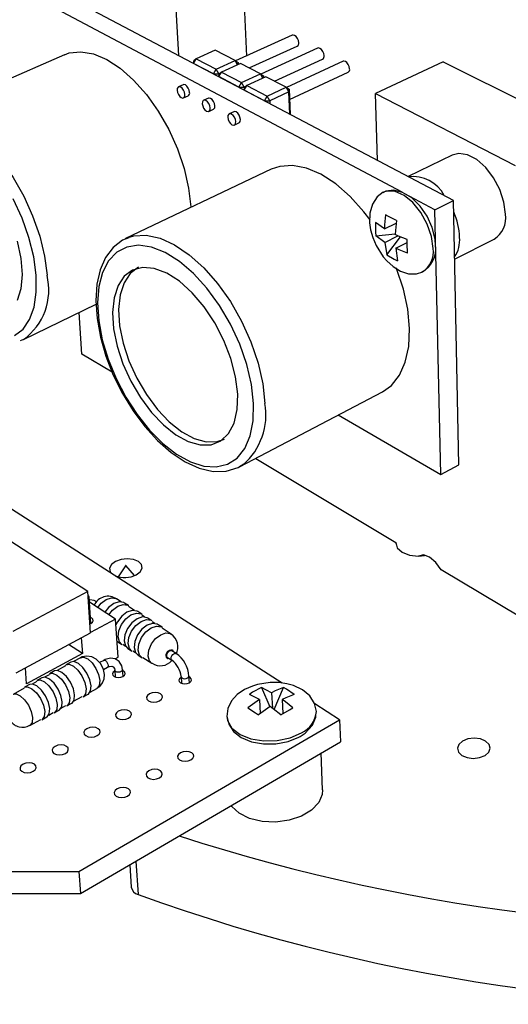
# Model space of a CAD drawing. Extents: x 0 to 195, y 0 to 150.
# Tile 2 of 6: x 105 to 130, y 59 to 108. Entities that reach past the tile are written whole.
import ezdxf

# ---------------------------------------------------------------- set-up
doc = ezdxf.new("R2010")
doc.units = 0
doc.layers.get('0').update_dxf_attribs({"linetype": 'CONTINUOUS'})

msp = doc.modelspace()

# ---------------------------------------------------------------- linework, layer by layer
at = {"color": 7, "linetype": 'CONTINUOUS'}
for p, q in [((116.587, 111.26), (116.803, 106.462)), ((127.256, 99.164), (105.507, 110.634)), ((124.656, 99.579), (104.578, 110.242)), ((113.187, 109.776), (113.363, 106.491)), ((119.116, 107.511), (116.253, 106.212)), ((116.939, 105.857), (119.366, 106.964)), ((107.61, 106.53), (100.296, 103.317)), ((115.223, 106.754), (114.266, 106.323)), ((116.228, 106.228), (115.223, 106.754)), ((120.391, 106.858), (117.528, 105.547)), ((114.129, 106.09), (114.266, 106.323)), ((114.129, 106.09), (114.15, 106.221)), ((115.134, 105.561), (114.129, 106.09)), ((114.129, 106.09), (114.129, 106.087)), ((114.266, 106.323), (114.15, 106.221)), ((114.266, 106.323), (115.271, 105.794)), ((115.271, 105.794), (116.228, 106.228)), ((116.495, 106.089), (115.537, 105.654)), ((116.347, 106.022), (116.228, 106.228)), ((116.228, 106.228), (116.381, 106.127)), ((116.367, 106.031), (116.381, 106.127)), ((116.381, 106.127), (116.385, 106.039)), ((117.51, 105.559), (116.495, 106.089)), ((118.215, 105.191), (120.645, 106.309)), ((121.679, 106.199), (118.817, 104.875)), ((126.735, 106.172), (123.321, 104.563)), ((126.735, 106.172), (133.787, 102.636)), ((115.134, 105.561), (115.271, 105.794)), ((115.134, 105.561), (115.405, 105.561)), ((115.134, 105.557), (115.134, 105.561)), ((115.405, 105.561), (115.271, 105.794)), ((115.4, 105.42), (115.537, 105.654)), ((115.4, 105.42), (115.42, 105.553)), ((115.456, 105.584), (115.405, 105.561)), ((115.405, 105.561), (115.409, 105.479)), ((115.537, 105.654), (115.42, 105.553)), ((115.537, 105.654), (116.552, 105.12)), ((116.552, 105.12), (117.51, 105.559)), ((117.63, 105.35), (117.51, 105.559)), ((117.51, 105.559), (117.662, 105.457)), ((118.978, 104.273), (121.936, 105.648)), ((113.603, 105.01), (113.369, 104.904)), ((116.414, 104.885), (115.4, 105.42)), ((115.4, 105.42), (115.4, 105.417)), ((116.414, 104.885), (116.552, 105.12)), ((116.687, 104.885), (116.552, 105.12)), ((116.683, 104.743), (116.821, 104.978)), ((116.821, 104.978), (116.702, 104.877)), ((117.78, 105.418), (116.821, 104.978)), ((116.821, 104.978), (117.847, 104.439)), ((117.649, 105.358), (117.662, 105.457)), ((117.662, 105.457), (117.666, 105.366)), ((118.806, 104.882), (117.78, 105.418)), ((116.414, 104.885), (116.687, 104.885)), ((116.415, 104.882), (116.414, 104.885)), ((116.683, 104.743), (116.702, 104.877)), ((117.709, 104.203), (116.683, 104.743)), ((116.683, 104.743), (116.683, 104.74)), ((116.741, 104.91), (116.687, 104.885)), ((116.687, 104.885), (116.691, 104.797)), ((117.847, 104.439), (118.806, 104.882)), ((118.941, 104.647), (117.982, 104.203)), ((118.941, 104.647), (118.806, 104.882)), ((118.806, 104.882), (118.957, 104.781)), ((118.941, 104.647), (118.957, 104.781)), ((118.986, 103.526), (118.941, 104.647)), ((118.957, 104.781), (119.008, 103.514)), ((123.419, 101.188), (123.321, 104.563)), ((123.321, 104.563), (130.369, 100.938)), ((113.625, 104.346), (113.859, 104.452)), ((114.875, 104.332), (114.64, 104.224)), ((117.709, 104.203), (117.847, 104.439)), ((117.709, 104.203), (117.982, 104.203)), ((117.709, 104.199), (117.709, 104.203)), ((117.982, 104.203), (117.847, 104.439)), ((117.982, 104.203), (117.989, 104.052)), ((114.9, 103.664), (115.134, 103.772)), ((116.159, 103.646), (115.925, 103.537)), ((116.187, 102.975), (116.422, 103.084)), ((127.192, 101.455), (124.971, 100.369)), ((118.05, 100.74), (110.684, 97.235)), ((126.316, 98.697), (124.792, 99.506)), ((126.316, 98.697), (127.256, 99.164)), ((127.518, 85.81), (127.256, 99.164)), ((126.611, 85.314), (126.316, 98.697)), ((123.773, 97.733), (123.315, 98.054)), ((123.773, 97.733), (124.358, 98.023)), ((110.684, 97.235), (110.823, 97.295)), ((123.335, 97.37), (124.318, 97.471)), ((123.793, 97.048), (123.335, 97.37)), ((123.793, 97.048), (124.45, 97.375)), ((123.793, 97.048), (123.883, 96.416)), ((123.883, 96.416), (124.578, 97.322)), ((124.336, 96.753), (124.924, 97.047)), ((127.314, 96.201), (129.306, 97.214)), ((124.336, 96.753), (124.425, 96.121)), ((105.532, 92.137), (109.204, 93.917)), ((108.488, 91.406), (108.345, 93.501)), ((105.532, 92.137), (105.37, 92.069)), ((110.018, 90.486), (108.488, 91.406)), ((116.453, 85.705), (123.674, 89.501)), ((121.438, 88.326), (126.611, 85.314)), ((118.601, 74.781), (100.417, 86.469)), ((117.266, 86.133), (124.344, 81.881)), ((116.649, 85.825), (116.453, 85.705)), ((126.611, 85.314), (127.518, 85.81)), ((108.782, 79.41), (100.118, 85.039)), ((124.344, 81.881), (124.346, 81.805)), ((110.695, 80.711), (110.319, 80.149)), ((111.153, 80.21), (110.709, 80.712)), ((130.637, 78.101), (126.631, 80.507)), ((108.782, 79.41), (104.994, 77.39)), ((108.927, 77.325), (108.782, 79.41)), ((108.949, 77.8), (108.858, 79.112)), ((110.19, 78.01), (108.875, 78.867)), ((110.479, 78.882), (110.243, 79.034)), ((110.846, 78.692), (110.643, 78.823)), ((111.149, 78.448), (110.849, 78.642)), ((111.517, 78.258), (111.314, 78.389)), ((111.658, 78.118), (111.521, 78.208)), ((110.19, 78.01), (108.927, 77.327)), ((108.986, 78.062), (108.929, 78.09)), ((110.318, 76.08), (110.19, 78.01)), ((112.027, 77.928), (111.823, 78.06)), ((112.17, 77.787), (112.031, 77.877)), ((112.539, 77.596), (112.334, 77.729)), ((105.162, 75.289), (108.927, 77.325)), ((112.994, 77.254), (112.543, 77.546)), ((108.517, 76.265), (107.821, 76.727)), ((108.46, 77.072), (108.517, 76.265)), ((110.264, 76.889), (110.306, 76.857)), ((110.306, 76.857), (110.509, 76.724)), ((110.556, 76.74), (110.693, 76.65)), ((108.517, 76.265), (105.7, 74.734)), ((110.813, 76.524), (111.017, 76.39)), ((111.065, 76.407), (111.203, 76.316)), ((111.323, 76.189), (111.527, 76.055)), ((113.254, 76.271), (113.034, 76.414)), ((107.666, 75.653), (107.234, 75.418)), ((107.928, 75.841), (107.678, 75.705)), ((108.415, 76.06), (108.063, 75.869)), ((109.592, 75.928), (109.383, 75.813)), ((110.175, 76.002), (110.318, 76.08)), ((111.575, 76.072), (112.025, 75.777)), ((112.814, 76.078), (113.033, 75.934)), ((105.7, 74.734), (105.636, 75.545)), ((106.836, 75.201), (106.604, 75.075)), ((107.1, 75.391), (106.849, 75.254)), ((109.581, 75.466), (109.781, 75.576)), ((109.781, 75.576), (109.779, 75.575)), ((110.146, 75.43), (110.169, 75.089)), ((110.146, 75.425), (110.146, 75.43)), ((110.567, 75.121), (110.545, 75.461)), ((113.918, 74.792), (113.898, 75.134)), ((105.839, 74.705), (105.585, 74.567)), ((106.206, 74.858), (105.972, 74.731)), ((106.471, 75.048), (106.218, 74.911)), ((113.499, 75.107), (113.519, 74.765)), ((105.572, 74.514), (105.015, 74.21)), ((108.554, 74.078), (108.803, 74.215)), ((108.899, 74.314), (109.25, 74.507)), ((117.465, 73.943), (116.948, 74.203)), ((118.073, 74.289), (117.556, 74.548)), ((117.556, 74.548), (117.98, 73.581)), ((118.073, 74.289), (118.108, 73.519)), ((118.2, 73.449), (118.668, 74.548)), ((107.444, 73.512), (107.675, 73.64)), ((107.726, 73.622), (107.977, 73.76)), ((108.072, 73.858), (108.503, 74.096)), ((117.465, 73.943), (116.872, 73.526)), ((117.465, 73.943), (117.498, 73.241)), ((118.609, 73.943), (118.64, 73.241)), ((121.505, 72.915), (120.249, 73.722)), ((106.813, 73.165), (107.046, 73.293)), ((107.097, 73.275), (107.349, 73.414)), ((118, 73.596), (117.407, 73.177)), ((105.859, 72.639), (106.415, 72.945)), ((106.466, 72.927), (106.719, 73.066)), ((108.334, 65.266), (121.505, 72.915)), ((121.505, 72.915), (121.545, 71.818)), ((108.417, 64.142), (121.545, 71.818)), ((120.649, 69.379), (120.576, 71.251)), ((96.396, 65.266), (108.334, 65.266)), ((108.334, 65.266), (108.417, 64.142)), ((110.908, 65.599), (110.982, 64.475)), ((96.515, 64.142), (108.417, 64.142))]:
    msp.add_line(p, q, dxfattribs=at)
at = {"color": 8, "linetype": 'CONTINUOUS'}
msp.add_line((111.216, 65.779), (111.326, 64.098), dxfattribs=at)
at = {"color": 7, "linetype": 'CONTINUOUS', "flags": 128}
for points in [[(119.441, 107.135), (119.422, 107.243), (119.375, 107.351), (119.308, 107.442), (119.231, 107.501), (119.155, 107.52), (119.116, 107.511)], [(107.61, 106.53), (107.853, 106.616), (108.435, 106.679), (109.071, 106.569), (109.742, 106.287), (110.426, 105.842), (111.103, 105.245), (111.75, 104.516), (112.347, 103.676), (112.874, 102.753), (113.314, 101.776), (113.654, 100.777), (113.881, 99.788), (113.99, 98.841), (113.992, 98.809)], [(120.72, 106.48), (120.701, 106.589), (120.654, 106.697), (120.586, 106.788), (120.508, 106.848), (120.431, 106.868), (120.391, 106.858)], [(122.011, 105.818), (121.993, 105.928), (121.945, 106.037), (121.877, 106.128), (121.798, 106.189), (121.721, 106.208), (121.679, 106.199)], [(113.931, 104.625), (113.91, 104.735), (113.862, 104.845), (113.794, 104.937), (113.717, 104.998), (113.642, 105.019), (113.603, 105.01)], [(113.696, 104.518), (113.676, 104.628), (113.628, 104.738), (113.56, 104.831), (113.483, 104.892), (113.407, 104.912), (113.346, 104.889), (113.307, 104.825), (113.298, 104.731), (113.318, 104.621), (113.366, 104.511), (113.434, 104.419), (113.511, 104.358), (113.586, 104.337), (113.648, 104.36), (113.687, 104.424), (113.696, 104.518)], [(114.971, 103.836), (114.951, 103.947), (114.903, 104.057), (114.834, 104.151), (114.756, 104.212), (114.68, 104.233), (114.618, 104.21), (114.578, 104.146), (114.568, 104.052), (114.589, 103.941), (114.637, 103.831), (114.705, 103.738), (114.783, 103.676), (114.859, 103.655), (114.922, 103.678), (114.961, 103.742), (114.971, 103.836)], [(115.206, 103.944), (115.185, 104.055), (115.137, 104.165), (115.069, 104.258), (114.991, 104.32), (114.915, 104.34), (114.875, 104.332)], [(116.26, 103.147), (116.239, 103.259), (116.191, 103.37), (116.122, 103.463), (116.043, 103.526), (115.966, 103.547), (115.903, 103.523), (115.863, 103.46), (115.852, 103.365), (115.873, 103.254), (115.921, 103.143), (115.99, 103.05), (116.069, 102.987), (116.145, 102.966), (116.209, 102.989), (116.249, 103.053), (116.26, 103.147)], [(116.422, 103.084), (116.443, 103.098), (116.483, 103.162), (116.494, 103.256), (116.474, 103.368), (116.426, 103.478), (116.357, 103.572), (116.278, 103.634), (116.201, 103.655), (116.159, 103.646)], [(129.876, 98.464), (129.802, 99.076), (129.599, 99.71), (129.284, 100.312), (128.884, 100.834), (128.432, 101.232), (127.965, 101.473), (127.522, 101.539), (127.192, 101.455)], [(123.043, 98.191), (122.734, 98.596), (122.039, 99.368), (121.308, 100.004), (120.563, 100.485), (119.829, 100.798), (119.128, 100.932), (118.482, 100.887), (118.05, 100.74)], [(123.712, 99.575), (123.395, 99.344), (123.159, 98.983), (123.033, 98.527), (123.022, 98.029), (123.073, 97.678), (123.18, 97.292), (123.349, 96.891)], [(126.226, 96.736), (126.144, 97.341), (125.933, 97.967), (125.611, 98.556), (125.207, 99.056), (124.758, 99.422), (124.305, 99.62), (123.888, 99.635), (123.679, 99.558)], [(126.353, 96.894), (126.328, 97.202), (126.183, 97.792), (125.926, 98.364), (125.576, 98.877), (125.155, 99.292), (124.679, 99.573), (124.243, 99.676), (123.84, 99.627), (123.696, 99.543)], [(106.181, 95.387), (106.056, 96.318), (105.815, 97.292), (105.465, 98.276), (105.019, 99.238)], [(123.315, 98.054), (123.317, 97.559), (123.335, 97.37)], [(123.825, 98.44), (123.778, 97.938), (123.773, 97.733)], [(124.37, 98.147), (123.969, 98.36), (123.825, 98.44)], [(124.37, 98.147), (124.322, 97.644), (124.317, 97.439)], [(105.225, 97.101), (105.406, 96.233), (105.467, 95.422), (105.406, 94.702), (105.227, 94.102)], [(110.854, 97.283), (110.543, 97.162), (110.065, 96.79), (109.688, 96.289), (109.413, 95.666), (109.245, 94.927), (109.192, 94.094), (109.253, 93.193), (109.426, 92.251), (109.703, 91.292), (110.077, 90.338), (110.536, 89.413), (111.071, 88.539), (111.668, 87.737), (112.315, 87.029), (112.996, 86.431), (113.7, 85.962), (114.411, 85.637), (115.115, 85.474), (115.783, 85.485), (116.382, 85.67), (116.669, 85.862)], [(124.922, 97.186), (124.486, 97.358), (124.317, 97.439)], [(124.94, 96.499), (124.924, 96.987), (124.922, 97.186)], [(117.159, 88.913), (117.051, 89.873), (116.815, 90.882), (116.459, 91.906), (115.994, 92.911), (115.437, 93.861), (114.806, 94.725), (114.123, 95.473), (113.412, 96.082), (112.696, 96.53), (112, 96.805), (111.346, 96.899), (110.756, 96.811), (110.246, 96.546), (109.834, 96.115), (109.531, 95.531), (109.346, 94.817), (109.282, 93.994), (109.342, 93.089), (109.521, 92.13), (109.815, 91.147), (110.214, 90.17), (110.706, 89.227), (111.276, 88.348), (111.906, 87.56), (112.579, 86.886), (113.273, 86.348), (113.967, 85.963), (114.64, 85.745), (115.271, 85.703), (115.838, 85.839), (116.324, 86.151), (116.71, 86.631), (116.984, 87.265), (117.136, 88.034), (117.159, 88.913)], [(123.349, 96.891), (123.71, 96.319), (123.887, 96.114), (124.21, 95.822), (124.577, 95.597), (124.983, 95.464), (125.393, 95.46), (125.711, 95.566)], [(124.94, 96.499), (124.505, 96.672), (124.336, 96.753)], [(123.883, 96.416), (124.265, 96.193), (124.425, 96.121)], [(116.36, 89.384), (116.254, 90.255), (116.018, 91.171), (115.664, 92.092), (115.205, 92.98), (114.662, 93.796), (114.057, 94.505), (113.418, 95.078), (112.771, 95.49), (112.144, 95.727), (111.563, 95.778), (111.051, 95.645), (110.629, 95.333), (110.313, 94.859), (110.114, 94.241), (110.04, 93.507), (110.092, 92.686), (110.268, 91.81), (110.561, 90.915), (110.958, 90.035), (111.443, 89.205), (111.999, 88.457), (112.604, 87.82), (113.234, 87.32), (113.864, 86.978), (114.469, 86.809), (115.024, 86.821), (115.507, 87.016), (115.897, 87.386), (116.177, 87.919), (116.334, 88.594), (116.36, 89.384)], [(111.353, 95.79), (110.935, 95.481), (110.618, 95.006), (110.419, 94.389), (110.344, 93.655), (110.396, 92.835), (110.571, 91.96), (110.863, 91.065), (111.259, 90.186), (111.745, 89.357), (112.3, 88.61), (112.905, 87.974), (113.535, 87.475), (114.165, 87.134), (114.77, 86.965), (115.326, 86.978), (115.698, 87.108)], [(123.674, 89.501), (124.119, 89.821), (124.527, 90.334), (124.822, 90.997), (124.994, 91.789), (125.036, 92.688), (124.946, 93.664), (124.725, 94.688), (124.381, 95.726), (124.365, 95.768)], [(105.089, 92.346), (105.515, 92.668), (105.847, 93.149), (106.074, 93.777), (106.187, 94.531), (106.181, 95.387)], [(124.344, 81.881), (124.416, 81.62), (124.657, 81.398), (125.032, 81.25), (125.482, 81.197), (125.784, 81.22)], [(126.631, 80.507), (126.362, 80.878), (126.049, 81.139), (125.74, 81.251), (125.482, 81.197)], [(111.237, 80.25), (111.438, 80.405), (111.528, 80.588), (111.494, 80.77), (111.34, 80.924), (111.091, 81.026), (110.784, 81.062), (110.466, 81.026), (110.185, 80.924), (109.983, 80.77), (109.891, 80.588), (109.924, 80.405), (110.002, 80.308)], [(110.703, 80.705), (110.706, 80.706), (110.708, 80.707), (110.709, 80.709), (110.709, 80.711), (110.709, 80.712), (110.707, 80.713), (110.704, 80.714), (110.701, 80.714), (110.698, 80.713), (110.696, 80.712), (110.695, 80.71), (110.695, 80.709), (110.695, 80.707), (110.697, 80.706), (110.7, 80.705), (110.703, 80.705)], [(108.816, 78.924), (108.817, 78.928), (108.836, 78.973), (108.849, 79.018), (108.857, 79.061), (108.859, 79.101), (108.855, 79.138), (108.845, 79.169), (108.83, 79.194), (108.811, 79.212), (108.795, 79.22)], [(109.26, 78.87), (109.101, 78.949), (108.882, 78.977)], [(110.643, 78.823), (110.603, 78.846), (110.366, 78.883), (110.094, 78.795), (109.83, 78.595), (109.645, 78.365)], [(109.847, 78.233), (110.032, 78.463), (110.297, 78.664), (110.568, 78.752), (110.805, 78.715), (110.846, 78.692)], [(111.314, 78.389), (111.273, 78.412), (111.036, 78.449), (110.765, 78.361), (110.5, 78.159), (110.282, 77.875), (110.209, 77.73)], [(110.509, 76.724), (110.386, 76.855), (110.314, 77.108), (110.349, 77.42), (110.486, 77.743), (110.703, 78.027), (110.968, 78.229), (111.24, 78.317), (111.477, 78.28), (111.517, 78.258)], [(111.823, 78.06), (111.783, 78.082), (111.546, 78.119), (111.274, 78.03), (111.009, 77.828), (110.791, 77.543), (110.654, 77.22), (110.619, 76.908)], [(108.896, 77.774), (108.943, 77.796), (109.022, 77.857), (109.058, 77.929), (109.045, 78.001), (108.986, 78.062)], [(111.017, 76.39), (110.895, 76.521), (110.823, 76.774), (110.858, 77.087), (110.995, 77.41), (111.213, 77.695), (111.478, 77.898), (111.75, 77.987), (111.987, 77.95), (112.027, 77.928)], [(112.334, 77.729), (112.294, 77.751), (112.057, 77.788), (111.785, 77.698), (111.52, 77.496), (111.302, 77.21), (111.165, 76.886), (111.129, 76.574)], [(111.527, 76.055), (111.405, 76.186), (111.334, 76.44), (111.37, 76.753), (111.507, 77.077), (111.725, 77.362), (111.99, 77.565), (112.262, 77.655), (112.499, 77.619), (112.539, 77.596)], [(110.619, 76.908), (110.691, 76.655), (110.813, 76.524)], [(109.245, 74.517), (109.388, 74.607), (109.536, 74.797), (109.611, 75), (109.628, 75.217), (109.582, 75.465), (109.443, 75.75), (109.216, 75.99), (108.993, 76.108), (108.746, 76.147), (108.496, 76.098), (108.421, 76.052)], [(111.129, 76.574), (111.201, 76.32), (111.323, 76.189)], [(112.772, 76.162), (112.78, 76.23), (112.81, 76.3), (112.857, 76.362), (112.915, 76.407), (112.974, 76.427), (113.025, 76.419), (113.034, 76.414)], [(112.814, 76.078), (112.787, 76.106), (112.772, 76.162)], [(107.678, 75.705), (107.84, 75.73), (108.06, 75.637), (108.29, 75.43), (108.492, 75.14), (108.637, 74.812), (108.702, 74.496)], [(108.803, 74.215), (108.817, 74.223), (108.927, 74.379), (108.952, 74.634), (108.887, 74.949), (108.742, 75.277), (108.54, 75.566), (108.311, 75.773), (108.09, 75.866), (107.928, 75.841)], [(110.545, 75.461), (110.507, 75.655), (110.377, 75.873), (110.178, 76.002), (109.931, 76.034), (109.661, 75.962), (109.592, 75.928)], [(109.781, 75.576), (109.887, 75.62), (109.999, 75.633), (110.072, 75.606), (110.129, 75.521), (110.146, 75.43)], [(106.849, 75.254), (107.009, 75.278), (107.23, 75.184), (107.459, 74.976), (107.662, 74.685), (107.807, 74.357), (107.873, 74.04)], [(107.977, 73.76), (107.99, 73.768), (108.1, 73.923), (108.124, 74.179), (108.059, 74.495), (107.913, 74.823), (107.711, 75.113), (107.481, 75.321), (107.261, 75.415), (107.1, 75.391)], [(110.149, 75.385), (110.076, 75.326), (110.04, 75.253), (110.053, 75.18), (110.112, 75.118)], [(110.112, 75.118), (110.209, 75.076), (110.329, 75.062), (110.453, 75.076), (110.562, 75.118), (110.641, 75.18), (110.676, 75.253), (110.663, 75.326), (110.604, 75.388), (110.548, 75.416)], [(106.719, 73.066), (106.732, 73.075), (106.841, 73.23), (106.864, 73.486), (106.798, 73.803), (106.651, 74.132), (106.448, 74.424), (106.219, 74.633), (105.999, 74.728), (105.839, 74.705)], [(106.218, 74.911), (106.379, 74.935), (106.599, 74.84), (106.828, 74.632), (107.031, 74.34), (107.177, 74.011), (107.243, 73.694)], [(107.349, 73.414), (107.362, 73.422), (107.472, 73.577), (107.496, 73.833), (107.43, 74.149), (107.284, 74.478), (107.081, 74.77), (106.851, 74.978), (106.631, 75.072), (106.471, 75.048)], [(113.501, 75.063), (113.425, 75.001), (113.391, 74.928), (113.405, 74.854), (113.466, 74.792)], [(113.466, 74.792), (113.564, 74.75), (113.684, 74.736), (113.808, 74.75), (113.917, 74.792), (113.994, 74.854), (114.028, 74.928), (114.013, 75.001), (113.953, 75.064), (113.901, 75.09)], [(117.997, 74.81), (117.357, 74.711), (117.098, 74.631), (116.7, 74.452), (116.339, 74.204), (116.041, 73.881), (115.853, 73.498), (115.805, 73.091)], [(120.332, 73.342), (120.243, 73.751), (120.003, 74.126), (119.631, 74.435), (119.18, 74.65), (118.838, 74.746), (118.442, 74.804), (117.997, 74.81)], [(105.585, 74.567), (105.745, 74.59), (105.965, 74.495), (106.194, 74.286), (106.398, 73.993), (106.544, 73.663), (106.611, 73.346)], [(108.702, 74.496), (108.678, 74.242), (108.567, 74.086), (108.554, 74.078)], [(111.849, 73.89), (111.971, 73.837), (112.122, 73.818), (112.278, 73.837), (112.416, 73.89), (112.514, 73.968), (112.557, 74.061), (112.539, 74.154), (112.464, 74.233), (112.341, 74.285), (112.191, 74.304), (112.035, 74.285), (111.898, 74.233), (111.8, 74.154), (111.756, 74.061), (111.773, 73.968), (111.849, 73.89)], [(117.556, 74.548), (117.113, 74.312), (116.948, 74.203)], [(118.668, 74.548), (118.25, 74.379), (118.073, 74.289)], [(119.204, 74.203), (118.786, 74.033), (118.609, 73.943)], [(119.204, 74.203), (118.823, 74.464), (118.668, 74.548)], [(107.243, 73.694), (107.22, 73.439), (107.111, 73.283), (107.097, 73.275)], [(107.873, 74.04), (107.849, 73.785), (107.739, 73.63), (107.726, 73.622)], [(119.137, 73.526), (118.766, 73.831), (118.609, 73.943)], [(106.611, 73.346), (106.588, 73.09), (106.479, 72.935), (106.466, 72.927)], [(110.276, 73.012), (110.399, 72.959), (110.55, 72.94), (110.707, 72.959), (110.846, 73.012), (110.945, 73.092), (110.989, 73.185), (110.973, 73.279), (110.897, 73.359), (110.775, 73.412), (110.624, 73.43), (110.467, 73.412), (110.329, 73.359), (110.229, 73.279), (110.184, 73.185), (110.201, 73.092), (110.276, 73.012)], [(115.81, 73.099), (115.903, 72.695), (116.152, 72.331), (116.536, 72.033), (117.05, 71.815), (117.653, 71.703), (118.289, 71.707), (118.91, 71.828), (119.441, 72.046), (119.505, 72.081), (119.759, 72.253), (120.13, 72.651), (120.303, 73.052), (120.306, 73.199)], [(116.872, 73.526), (117.251, 73.28), (117.407, 73.177)], [(118.529, 73.177), (118.157, 73.484), (118, 73.596)], [(118.529, 73.177), (118.972, 73.434), (119.137, 73.526)], [(115.804, 73.103), (115.844, 72.881), (116.07, 72.503), (116.476, 72.189), (117.026, 71.967), (117.67, 71.859), (118.35, 71.875), (119.005, 72.013), (119.574, 72.26)], [(108.686, 72.124), (108.808, 72.071), (108.961, 72.052), (109.119, 72.071), (109.259, 72.124), (109.359, 72.205), (109.405, 72.3), (109.389, 72.395), (109.314, 72.475), (109.191, 72.529), (109.039, 72.547), (108.882, 72.529), (108.742, 72.475), (108.641, 72.395), (108.595, 72.3), (108.611, 72.205), (108.686, 72.124)], [(107.078, 71.227), (107.201, 71.173), (107.354, 71.154), (107.513, 71.173), (107.654, 71.227), (107.756, 71.309), (107.803, 71.405), (107.788, 71.501), (107.713, 71.582), (107.59, 71.636), (107.438, 71.655), (107.279, 71.636), (107.138, 71.582), (107.036, 71.501), (106.989, 71.405), (107.004, 71.309), (107.078, 71.227)], [(127.71, 71.846), (127.524, 71.681), (127.452, 71.486), (127.506, 71.291), (127.678, 71.126), (127.942, 71.015), (128.258, 70.976), (128.577, 71.015), (128.85, 71.126), (129.036, 71.291), (129.106, 71.486), (129.05, 71.681), (128.878, 71.846), (128.614, 71.955), (128.3, 71.994), (127.983, 71.955), (127.71, 71.846)], [(113.418, 70.9), (113.543, 70.845), (113.697, 70.826), (113.856, 70.845), (113.995, 70.9), (114.094, 70.982), (114.137, 71.078), (114.119, 71.174), (114.041, 71.256), (113.915, 71.31), (113.762, 71.329), (113.604, 71.31), (113.465, 71.256), (113.366, 71.174), (113.322, 71.078), (113.34, 70.982), (113.418, 70.9)], [(105.453, 70.32), (105.576, 70.265), (105.729, 70.246), (105.889, 70.265), (106.032, 70.32), (106.135, 70.403), (106.183, 70.5), (106.169, 70.597), (106.095, 70.679), (105.972, 70.733), (105.819, 70.753), (105.659, 70.733), (105.517, 70.679), (105.413, 70.597), (105.365, 70.5), (105.379, 70.403), (105.453, 70.32)], [(111.824, 69.989), (111.95, 69.934), (112.104, 69.915), (112.264, 69.934), (112.405, 69.989), (112.505, 70.072), (112.549, 70.169), (112.531, 70.267), (112.454, 70.349), (112.329, 70.404), (112.175, 70.423), (112.015, 70.404), (111.875, 70.349), (111.774, 70.267), (111.73, 70.169), (111.747, 70.072), (111.824, 69.989)], [(110.213, 69.069), (110.339, 69.013), (110.494, 68.993), (110.655, 69.013), (110.797, 69.069), (110.898, 69.152), (110.944, 69.251), (110.927, 69.349), (110.85, 69.432), (110.724, 69.488), (110.57, 69.508), (110.409, 69.488), (110.267, 69.432), (110.166, 69.349), (110.119, 69.251), (110.136, 69.152), (110.213, 69.069)], [(120.649, 69.379), (120.631, 69.156), (120.449, 68.739), (120.088, 68.362), (119.575, 68.058), (118.953, 67.851), (118.272, 67.759), (117.589, 67.79), (116.96, 67.941), (116.439, 68.199), (116.067, 68.543), (116.031, 68.594)]]:
    msp.add_lwpolyline(points, dxfattribs=at)
at = {"color": 8, "linetype": 'CONTINUOUS', "flags": 128}
for points in [[(100.335, 103.333), (100.534, 103.399), (101.104, 103.453), (101.73, 103.329), (102.395, 103.03), (103.077, 102.565), (103.755, 101.946), (104.407, 101.193), (105.011, 100.329), (105.549, 99.381), (106.002, 98.38), (106.357, 97.359), (106.601, 96.351), (106.729, 95.387)], [(110.823, 97.295), (111.106, 97.376), (111.741, 97.409), (112.434, 97.259), (113.164, 96.927), (113.908, 96.423), (114.642, 95.762), (115.342, 94.963), (115.986, 94.052), (116.553, 93.058), (117.024, 92.013), (117.384, 90.951), (117.622, 89.907), (117.731, 88.913)], [(109.288, 78.597), (109.465, 78.817), (109.718, 79.009), (109.978, 79.093), (110.205, 79.056), (110.243, 79.034)], [(111.84, 76.145), (111.875, 76.445), (112.006, 76.755), (112.215, 77.029), (112.469, 77.224), (112.729, 77.31), (112.955, 77.276), (112.994, 77.254)], [(112.027, 75.776), (111.908, 75.902), (111.84, 76.145)], [(112.741, 76.145), (112.751, 76.227), (112.787, 76.311), (112.843, 76.386), (112.913, 76.439), (112.983, 76.463), (113.045, 76.454), (113.088, 76.413), (113.104, 76.368)], [(112.991, 76.018), (112.999, 76.087), (113.029, 76.157), (113.077, 76.219), (113.134, 76.264), (113.193, 76.284), (113.245, 76.276), (113.254, 76.271)], [(108.415, 76.06), (108.57, 76.084), (108.781, 75.996), (109, 75.798), (109.194, 75.522), (109.332, 75.209), (109.394, 74.908), (109.369, 74.664), (109.263, 74.515), (109.25, 74.507)], [(109.592, 75.928), (109.627, 75.933), (109.675, 75.913), (109.725, 75.868), (109.769, 75.806), (109.8, 75.735), (109.814, 75.667), (109.808, 75.612), (109.784, 75.578), (109.781, 75.576)], [(113.033, 75.935), (113.006, 75.963), (112.991, 76.018)], [(110.545, 75.461), (110.544, 75.446), (110.522, 75.4), (110.473, 75.361), (110.405, 75.335), (110.327, 75.326), (110.252, 75.335), (110.192, 75.361), (110.155, 75.4), (110.146, 75.425)], [(113.546, 75.036), (113.608, 75.01), (113.683, 75.001), (113.76, 75.01), (113.828, 75.036), (113.877, 75.075), (113.898, 75.121), (113.898, 75.134)], [(113.499, 75.107), (113.508, 75.075), (113.546, 75.036)], [(105.016, 74.211), (105.168, 74.233), (105.378, 74.141), (105.597, 73.94), (105.792, 73.66), (105.932, 73.344), (105.996, 73.04), (105.975, 72.795), (105.872, 72.647), (105.859, 72.639)]]:
    msp.add_lwpolyline(points, dxfattribs=at)
at = {"color": 7, "linetype": 'CONTINUOUS'}
for centre, radius, start, end in [((119.283, 107.102), 0.161, 301.0478, 11.8143), ((120.561, 106.448), 0.162, 301.0237, 11.5015), ((121.852, 105.787), 0.162, 300.9853, 11.2076), ((113.776, 104.588), 0.159, 301.7307, 13.3006), ((115.05, 103.908), 0.16, 301.6877, 12.9903), ((125.183, 98.553), 1.823, 28.0133, 96.3744), ((123.97, 97.143), 3.599, 2.4582, 23.5942), ((128.65, 98.268), 1.242, 301.9151, 9.0907), ((126.051, 97.161), 1.521, 326.0599, 5.1597), ((125.068, 96.712), 1.297, 297.267, 8.0521), ((125.044, 96.561), 1.195, 302.4484, 8.4371), ((110.649, 81.396), 1.288, 248.089, 297.1932), ((109.81, 78.392), 0.771, 55.9916, 155.2665), ((112.539, 76.595), 0.799, 333.4381, 55.3347), ((112.381, 75.025), 1.521, 4.1091, 54.9908), ((112.457, 76.4), 0.747, 235.447, 320.7263), ((112.36, 75.011), 1.142, 4.8185, 53.923), ((119.055, 73.429), 1.28, 293.9407, 356.1314), ((105.484, 73.252), 0.708, 211.041, 301.4701), ((142.98, 158.74), 96.339, 252.11787, 274.86239), ((111.441, 64.548), 0.465, 189.0138, 255.6026), ((142.878, 151.015), 92.467, 250.04813, 275.02339)]:
    msp.add_arc(centre, radius, start, end, dxfattribs=at)
at = {"color": 8, "linetype": 'CONTINUOUS'}
for centre, radius, start, end in [((103.736, 94.644), 3.084, 305.6283, 13.9517), ((114.436, 88.333), 3.346, 311.4241, 9.9701), ((112.853, 76.139), 0.112, 177.2416, 286.0243)]:
    msp.add_arc(centre, radius, start, end, dxfattribs=at)

doc.saveas('drawing.dxf')
